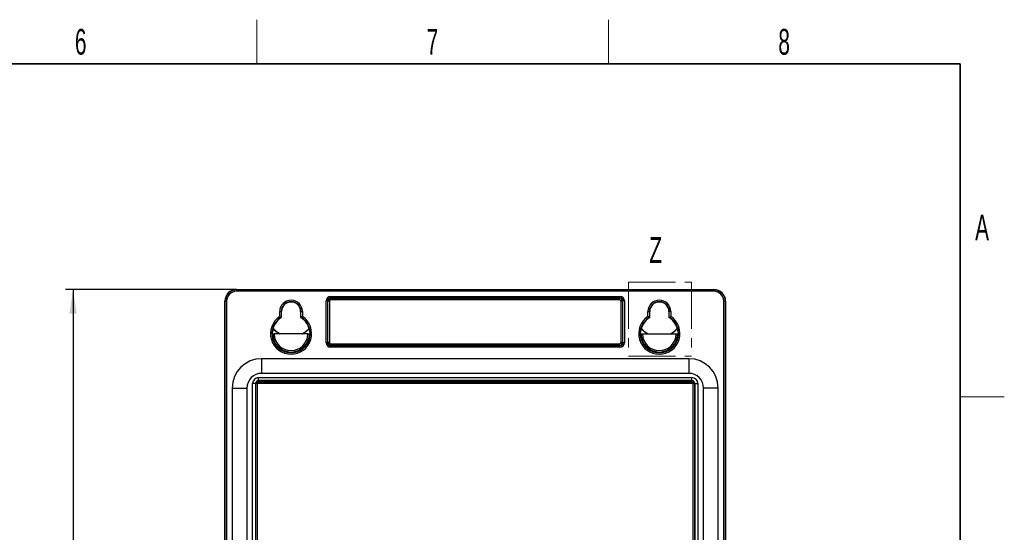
# Model space of a CAD drawing. Header units: millimetres. Extents: x 5 to 418, y 2 to 292.
# Tile 47 of 47: x 280 to 414, y 219 to 288. Entities that reach past the tile are written whole.
import ezdxf

# ---------------------------------------------------------------- set-up
doc = ezdxf.new("R2010")
doc.units = ezdxf.units.MM
doc.linetypes.add('PHANTOM', pattern=[12.7, 6.35, -1.27, 1.27, -1.27, 1.27, -1.27])
doc.layers.add('SLD-0', color=7, linetype='Continuous')
doc.styles.add('SLDTEXTSTYLE0', font='TXT', dxfattribs={"width": 0.605})
doc.dimstyles.new('SLDDIMSTYLE1', dxfattribs={"dimtxt": 3.5, "dimasz": 3.302, "dimexe": 0, "dimexo": 0.0625, "dimgap": 0.875, "dimtad": 1, "dimlfac": 2.5, "dimrnd": 1e-09, "dimzin": 12, "dimdsep": 46, "dimtxsty": 'SLDTEXTSTYLE0', "dimsah": 1, "dimcen": 0.09, "dimadec": 0, "dimazin": 3, "dimtfac": 1, "dimtofl": 0, "dimtmove": 0, "dimatfit": 3, "dimfxl": 1, "dimfrac": 2, "dimtolj": 1, "dimtzin": 12, "dimarcsym": 0})

# ---------------------------------------------------------------- blocks, each defined once
blk = doc.blocks.new('_D_8')
at = {"layer": 'SLD-0', "color": 7}
for p, q in [((309.76, 251.82), (286.56, 251.82)), ((287.56, 251.82), (287.56, 115.82)), ((309.76, 115.82), (286.56, 115.82))]:
    blk.add_line(p, q, dxfattribs=at)
for points in [[(287.56, 251.82), (287.06, 248.52), (288.07, 248.52)], [(287.56, 115.82), (288.07, 119.12), (287.06, 119.12)]]:
    blk.add_solid(points, dxfattribs=at)
at = {"layer": 'SLD-0', "color": 7, "insert": (283.05, 179.81), "char_height": 3.5, "attachment_point": 1, "rotation": 90, "style": 'SLDTEXTSTYLE0'}
blk.add_mtext('340', dxfattribs=at)

msp = doc.modelspace()

# ---------------------------------------------------------------- linework, layer by layer
at = {"color": 7, "linetype": 'PHANTOM', "lineweight": 18}
for p, q in [((362.9963, 252.8363), (371.5438, 252.8363)), ((362.9963, 252.8363), (362.9963, 242.744)), ((371.5438, 252.8363), (371.5438, 242.744)), ((362.9963, 242.744), (371.5438, 242.744))]:
    msp.add_line(p, q, dxfattribs=at)
at = {"color": 7, "linetype": 'Continuous', "lineweight": 25}
for p, q in [((309.7637, 251.776), (309.7637, 251.8215)), ((309.7637, 251.8215), (374.5637, 251.8215)), ((309.7637, 251.776), (309.7637, 251.5761)), ((309.7637, 251.776), (374.5637, 251.776)), ((374.5637, 251.5761), (309.7637, 251.5761)), ((374.5637, 251.776), (374.5637, 251.8215)), ((374.5637, 251.776), (374.5637, 251.5761)), ((308.1637, 117.4215), (308.1637, 250.2215)), ((308.2091, 250.2215), (308.1637, 250.2215)), ((308.2091, 117.4215), (308.2091, 250.2215)), ((308.2091, 250.2215), (308.4091, 250.2215)), ((308.4091, 250.2215), (308.4091, 117.4215)), ((321.9113, 244.569), (321.9113, 250.274)), ((322.1112, 250.274), (321.9113, 250.274)), ((322.1112, 250.274), (322.1112, 244.569)), ((322.1602, 250.225), (322.1112, 250.274)), ((322.1602, 244.618), (322.1602, 250.225)), ((322.3602, 250.225), (322.1602, 250.225)), ((322.3602, 250.225), (322.3602, 244.618)), ((322.5112, 250.8739), (361.8162, 250.8739)), ((322.5112, 250.6739), (322.5112, 250.8739)), ((361.8162, 250.6739), (322.5112, 250.6739)), ((322.5112, 250.6739), (322.5602, 250.6249)), ((322.5602, 250.6249), (361.7672, 250.6249)), ((322.5602, 250.4249), (322.5602, 250.6249)), ((361.7672, 250.4249), (322.5602, 250.4249)), ((361.7672, 250.6249), (361.8162, 250.6739)), ((361.7672, 250.4249), (361.7672, 250.6249)), ((361.8162, 250.6739), (361.8162, 250.8739)), ((362.1671, 250.225), (361.9671, 250.225)), ((361.9671, 244.618), (361.9671, 250.225)), ((362.2161, 250.274), (362.1671, 250.225)), ((362.1671, 250.225), (362.1671, 244.618)), ((362.4161, 250.274), (362.2161, 250.274)), ((362.2161, 244.569), (362.2161, 250.274)), ((362.4161, 250.274), (362.4161, 244.569)), ((375.9183, 117.4215), (375.9183, 250.2215)), ((376.1182, 250.2215), (375.9183, 250.2215)), ((376.1182, 250.2215), (376.1182, 117.4215)), ((376.1182, 250.2215), (376.1637, 250.2215)), ((376.1637, 250.2215), (376.1637, 117.4215)), ((315.6183, 248.1522), (315.6183, 248.8215)), ((315.8182, 248.8215), (315.6183, 248.8215)), ((315.8182, 248.8215), (315.8182, 248.0423)), ((315.8182, 248.8215), (315.8637, 248.8215)), ((315.8637, 248.0165), (315.8637, 248.8215)), ((318.5091, 248.8215), (318.4637, 248.8215)), ((318.4637, 248.8215), (318.4637, 248.0165)), ((318.5091, 248.8215), (318.7091, 248.8215)), ((318.5091, 248.0423), (318.5091, 248.8215)), ((318.7091, 248.8215), (318.7091, 248.1522)), ((365.6183, 248.1522), (365.6183, 248.8215)), ((365.6183, 248.8215), (365.8182, 248.8215)), ((365.8182, 248.8215), (365.8182, 248.0423)), ((365.8182, 248.8215), (365.8637, 248.8215)), ((365.8637, 248.0165), (365.8637, 248.8215)), ((368.5091, 248.8215), (368.4637, 248.8215)), ((368.4637, 248.8215), (368.4637, 248.0165)), ((368.7091, 248.8215), (368.5091, 248.8215)), ((368.5091, 248.0423), (368.5091, 248.8215)), ((368.7091, 248.8215), (368.7091, 248.1522)), ((315.8182, 248.0423), (315.8637, 248.0165)), ((315.8567, 248.0042), (315.8637, 248.0165)), ((318.4637, 248.0165), (318.5091, 248.0423)), ((318.4637, 248.0165), (318.4707, 248.0042)), ((365.8182, 248.0423), (365.8637, 248.0165)), ((365.8567, 248.0042), (365.8637, 248.0165)), ((368.4637, 248.0165), (368.5091, 248.0423)), ((368.4637, 248.0165), (368.4707, 248.0042)), ((314.6654, 245.776), (314.623, 245.8181)), ((319.4619, 245.7726), (314.8655, 245.7726)), ((319.7044, 245.8181), (319.662, 245.776)), ((364.6654, 245.776), (364.623, 245.8181)), ((364.8655, 245.7726), (369.4619, 245.7726)), ((369.7044, 245.8181), (369.662, 245.776)), ((322.1112, 244.569), (321.9113, 244.569)), ((322.1112, 244.569), (322.1602, 244.618)), ((322.3602, 244.618), (322.1602, 244.618)), ((322.5602, 244.2181), (322.5112, 244.1691)), ((322.5112, 243.9691), (322.5112, 244.1691)), ((322.5112, 244.1691), (361.8162, 244.1691)), ((361.8162, 243.9691), (322.5112, 243.9691)), ((322.5602, 244.2181), (322.5602, 244.418)), ((322.5602, 244.418), (361.7672, 244.418)), ((361.7672, 244.2181), (322.5602, 244.2181)), ((361.7672, 244.2181), (361.7672, 244.418)), ((361.8162, 244.1691), (361.7672, 244.2181)), ((361.8162, 243.9691), (361.8162, 244.1691)), ((362.1671, 244.618), (361.9671, 244.618)), ((362.1671, 244.618), (362.2161, 244.569)), ((362.4161, 244.569), (362.2161, 244.569)), ((371.1637, 242.418), (313.1637, 242.418)), ((313.1637, 242.3441), (313.1637, 242.418)), ((313.1637, 242.3441), (313.1637, 240.4989)), ((371.1637, 242.3441), (371.1637, 242.418)), ((371.1637, 242.3441), (371.1637, 240.4989)), ((312.7637, 239.8495), (371.5637, 239.8495)), ((312.7637, 239.4495), (312.7637, 239.8495)), ((371.5637, 239.4495), (312.7637, 239.4495)), ((312.7637, 239.4495), (312.7637, 239.4249)), ((312.7637, 239.4249), (371.5637, 239.4249)), ((312.7637, 239.2249), (312.7637, 239.4249)), ((313.1637, 240.4249), (313.1637, 240.4989)), ((371.1637, 240.4249), (313.1637, 240.4249)), ((371.1637, 240.4249), (371.1637, 240.4989)), ((371.5637, 239.4495), (371.5637, 239.8495)), ((371.5637, 239.4495), (371.5637, 239.4249)), ((371.5637, 239.2249), (371.5637, 239.4249)), ((309.1671, 238.4215), (309.1671, 124.8215)), ((309.2411, 238.4215), (309.1671, 238.4215)), ((309.2411, 238.4215), (311.0862, 238.4215)), ((311.1602, 238.4215), (311.0862, 238.4215)), ((311.1602, 238.4215), (311.1602, 124.8215)), ((311.9357, 149.8215), (311.9357, 239.0215)), ((312.3356, 239.0215), (311.9357, 239.0215)), ((312.3356, 239.0215), (312.3356, 149.8215)), ((312.3356, 239.0215), (312.3602, 239.0215)), ((312.3602, 149.8215), (312.3602, 239.0215)), ((312.5602, 239.0215), (312.3602, 239.0215)), ((312.5602, 239.0215), (312.5602, 149.8215)), ((371.7637, 239.0215), (312.5637, 239.0215)), ((312.5637, 239.0215), (312.5637, 149.8215)), ((371.5637, 239.2249), (312.7637, 239.2249)), ((371.7637, 149.8215), (371.7637, 239.0215)), ((371.7671, 239.0215), (371.9671, 239.0215)), ((371.7671, 149.8215), (371.7671, 239.0215)), ((371.9917, 239.0215), (371.9671, 239.0215)), ((371.9671, 239.0215), (371.9671, 149.8215)), ((371.9917, 239.0215), (372.3917, 239.0215)), ((371.9917, 149.8215), (371.9917, 239.0215)), ((372.3917, 239.0215), (372.3917, 149.8215)), ((373.1671, 124.8215), (373.1671, 238.4215)), ((373.1671, 238.4215), (373.2411, 238.4215)), ((375.0862, 238.4215), (373.2411, 238.4215)), ((375.0862, 238.4215), (375.1602, 238.4215)), ((375.1602, 124.8215), (375.1602, 238.4215))]:
    msp.add_line(p, q, dxfattribs=at)
at = {"color": 7, "linetype": 'Continuous', "lineweight": 25, "flags": 128}
for points in [[(314.7211, 246.5332), (315.1685, 246.0987), (315.6661, 245.7726)], [(318.6613, 245.7726), (319.1588, 246.0987), (319.6062, 246.5332)], [(364.7211, 246.5332), (365.1685, 246.0987), (365.6661, 245.7726)], [(368.6613, 245.7726), (369.1588, 246.0987), (369.6062, 246.5332)]]:
    msp.add_lwpolyline(points, dxfattribs=at)
at = {"color": 7, "linetype": 'Continuous', "lineweight": 25}
for centre, radius, start, end in [((309.7637, 250.2215), 1.6, 90, 180), ((309.7637, 250.2215), 1.5546, 90, 180), ((309.7637, 250.2215), 1.3546, 90, 180), ((374.5637, 250.2215), 1.6, 0, 90), ((374.5637, 250.2215), 1.5546, 0, 90), ((374.5637, 250.2215), 1.3546, 0, 90), ((317.1637, 248.8215), 1.5454, 0, 180), ((317.1637, 248.8215), 1.3454, 0, 180), ((317.1637, 248.8215), 1.3, 0, 180), ((322.5602, 250.2249), 0.4, 90.008727, 179.991273), ((361.7671, 250.2249), 0.4, 0.008727, 89.991273), ((367.1637, 248.8215), 1.5454, 0, 180), ((367.1637, 248.8215), 1.3454, 0, 180), ((367.1637, 248.8215), 1.3, 0, 180), ((317.1637, 245.8215), 2.7965, 123.546696, 56.453304), ((317.1637, 245.8215), 2.5966, 121.209049, 58.790951), ((317.1637, 245.8215), 2.5441, 120.912054, 175.569389), ((317.1637, 245.8215), 2.5441, 4.430611, 59.087946), ((367.1637, 245.8215), 2.7965, 123.546696, 56.453304), ((367.1637, 245.8215), 2.5966, 121.209049, 58.790951), ((367.1637, 245.8215), 2.5441, 120.912054, 175.569389), ((367.1637, 245.8215), 2.5441, 4.430611, 59.087946), ((317.1637, 248.6005), 3.207, 220.326724, 241.860695), ((317.1637, 248.6005), 3.207, 298.139305, 319.673276), ((367.1637, 248.6005), 3.207, 220.326724, 241.860695), ((367.1637, 248.6005), 3.207, 298.139305, 319.673276), ((317.1637, 245.8215), 2.4987, 181.042101, 358.957899), ((317.1637, 245.8215), 2.2987, 181.218279, 358.781721), ((367.1637, 245.8215), 2.4987, 181.042101, 358.957899), ((367.1637, 245.8215), 2.2987, 181.218279, 358.781721), ((322.5602, 244.6181), 0.4, 180.008727, 269.991273), ((361.7671, 244.6181), 0.4, 270.008727, 359.991273), ((313.1637, 238.4215), 3.9965, 90, 180), ((371.1637, 238.4215), 3.9965, 0, 90), ((313.1637, 238.4215), 2.0035, 90, 180), ((312.7637, 239.0215), 0.828, 90, 180), ((312.7637, 239.0215), 0.428, 90, 180), ((312.7637, 239.0215), 0.4034, 90, 180), ((371.1637, 238.4215), 2.0035, 0, 90), ((371.5637, 239.0215), 0.828, 0, 90), ((371.5637, 239.0215), 0.428, 0, 90), ((371.5637, 239.0215), 0.4034, 0, 90), ((312.7637, 239.0215), 0.2035, 90, 180), ((371.5637, 239.0215), 0.2035, 0, 90)]:
    msp.add_arc(centre, radius, start, end, dxfattribs=at)
for centre, major_axis, ratio, start_param, end_param in [((322.5114, 250.2738), (0.4244, -0.4244), 0.99969546, 2.35634678, 3.92683852), ((322.5114, 250.2738), (-0.283, 0.283), 0.99939115, 5.49793944, 7.06843118), ((322.5602, 250.2249), (0.1415, -0.1415), 0.99969546, 2.35634678, 3.92683852), ((361.7671, 250.2249), (-0.1415, -0.1415), 0.99969546, 2.35634678, 3.92683852), ((361.816, 250.2738), (-0.4244, -0.4244), 0.99969546, 2.35634678, 3.92683852), ((361.816, 250.2738), (0.283, 0.283), 0.99939115, 5.49793944, 7.06843118), ((322.5114, 244.5692), (0.4244, 0.4244), 0.99969546, 2.35634678, 3.92683852), ((322.5114, 244.5692), (0.283, 0.283), 0.99939115, 2.35634678, 3.92683852), ((322.5602, 244.6181), (0.1415, 0.1415), 0.99969546, 2.35634678, 3.92683852), ((361.7671, 244.6181), (-0.1415, 0.1415), 0.99969546, 2.35634678, 3.92683852), ((361.816, 244.5692), (-0.4244, 0.4244), 0.99969546, 2.35634678, 3.92683852), ((361.816, 244.5692), (0.283, -0.283), 0.99939115, 5.49793944, 7.06843118)]:
    msp.add_ellipse(centre, major_axis=major_axis, ratio=ratio, start_param=start_param, end_param=end_param, dxfattribs=at)
for points, knots in [([(315.6183, 248.1522), (315.6188, 248.1519), (315.6402, 248.1404), (315.6829, 248.1173), (315.739, 248.0865), (315.7824, 248.0624), (315.8116, 248.046), (315.816, 248.0435), (315.8182, 248.0423)], [0, 0, 0, 0, 0.005906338, 0.219496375, 0.43767048, 0.631763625, 0.815684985, 1, 1, 1, 1]), ([(318.7091, 248.1522), (318.7085, 248.1519), (318.7028, 248.1488), (318.6919, 248.143), (318.6764, 248.1346), (318.6609, 248.1262), (318.6457, 248.1179), (318.6307, 248.1098), (318.616, 248.1017), (318.6018, 248.0939), (318.5886, 248.0866), (318.5728, 248.0779), (318.5587, 248.0701), (318.5464, 248.0632), (318.5355, 248.0571), (318.5264, 248.052), (318.5193, 248.048), (318.5136, 248.0448), (318.51, 248.0428), (318.5093, 248.0424), (318.5091, 248.0423)], [0, 0, 0, 0, 0.00588591, 0.05862078, 0.11160265, 0.16535713, 0.21937927, 0.27317157, 0.32724774, 0.38224295, 0.43757025, 0.48543734, 0.58239402, 0.6316008, 0.67689444, 0.76880202, 0.81554229, 0.86082418, 0.9529848, 1, 1, 1, 1]), ([(365.8182, 248.0423), (365.816, 248.0435), (365.8116, 248.046), (365.7824, 248.0624), (365.739, 248.0865), (365.6829, 248.1173), (365.6402, 248.1404), (365.6188, 248.1519), (365.6183, 248.1522)], [0, 0, 0, 0, 0.18431501, 0.36823638, 0.56232952, 0.78050363, 0.99409366, 1, 1, 1, 1]), ([(368.5091, 248.0423), (368.5093, 248.0424), (368.5099, 248.0427), (368.5135, 248.0448), (368.5192, 248.048), (368.5263, 248.0519), (368.5353, 248.057), (368.5462, 248.0631), (368.5585, 248.0699), (368.5726, 248.0778), (368.5884, 248.0865), (368.6014, 248.0937), (368.6155, 248.1015), (368.6303, 248.1095), (368.6454, 248.1178), (368.6606, 248.1261), (368.6759, 248.1344), (368.6915, 248.1428), (368.7027, 248.1488), (368.7085, 248.1519), (368.7091, 248.1522)], [0, 0, 0, 0, 0.04526269, 0.13743998, 0.18445767, 0.22971595, 0.32165431, 0.36839909, 0.41622961, 0.51321817, 0.56242958, 0.61618978, 0.67026608, 0.72528929, 0.78062069, 0.83334821, 0.88633014, 0.94009102, 0.99411409, 1, 1, 1, 1]), ([(314.623, 245.8181), (314.6226, 245.8207), (314.6218, 245.8259), (314.6209, 245.8614), (314.6214, 245.9129), (314.6236, 245.9684), (314.6262, 246.0044), (314.6271, 246.018)], [0, 0, 0, 0, 0.21701178, 0.43402749, 0.65090237, 0.86731977, 1, 1, 1, 1]), ([(319.7002, 246.018), (319.7017, 245.9956), (319.7048, 245.9509), (319.7063, 245.891), (319.7062, 245.8458), (319.7053, 245.822), (319.7046, 245.8192), (319.7044, 245.8181)], [0, 0, 0, 0, 0.21648564, 0.43299023, 0.64919168, 0.86577366, 1, 1, 1, 1]), ([(364.623, 245.8181), (364.6226, 245.8207), (364.6218, 245.8259), (364.6209, 245.8614), (364.6214, 245.9129), (364.6236, 245.9684), (364.6262, 246.0044), (364.6271, 246.018)], [0, 0, 0, 0, 0.21701178, 0.43402749, 0.65090237, 0.86731977, 1, 1, 1, 1]), ([(369.7002, 246.018), (369.7017, 245.9956), (369.7048, 245.9509), (369.7063, 245.891), (369.7062, 245.8458), (369.7053, 245.822), (369.7046, 245.8192), (369.7044, 245.8181)], [0, 0, 0, 0, 0.216485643, 0.432990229, 0.649191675, 0.865773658, 1, 1, 1, 1]), ([(314.6654, 245.776), (314.668, 245.7756), (314.6732, 245.7749), (314.7088, 245.7738), (314.7603, 245.7731), (314.8159, 245.7727), (314.8519, 245.7726), (314.8655, 245.7726)], [0, 0, 0, 0, 0.21711582, 0.43422991, 0.65138377, 0.86856508, 1, 1, 1, 1]), ([(319.4619, 245.7726), (319.4844, 245.7726), (319.5294, 245.7727), (319.5893, 245.7733), (319.6346, 245.7742), (319.6581, 245.7752), (319.6609, 245.7758), (319.662, 245.776)], [0, 0, 0, 0, 0.21714983, 0.43429826, 0.65147554, 0.86865185, 1, 1, 1, 1]), ([(364.6654, 245.776), (364.668, 245.7756), (364.6732, 245.7749), (364.7088, 245.7738), (364.7603, 245.7731), (364.8159, 245.7727), (364.8519, 245.7726), (364.8655, 245.7726)], [0, 0, 0, 0, 0.21711582, 0.43422991, 0.65138377, 0.86856508, 1, 1, 1, 1]), ([(369.4619, 245.7726), (369.4844, 245.7726), (369.5294, 245.7727), (369.5893, 245.7733), (369.6346, 245.7742), (369.6581, 245.7752), (369.6609, 245.7758), (369.662, 245.776)], [0, 0, 0, 0, 0.21714983, 0.43429826, 0.65147554, 0.86865185, 1, 1, 1, 1])]:
    msp.add_open_spline(points, degree=3, knots=knots, dxfattribs=at)
at = {"layer": 'SLD-0', "lineweight": 18}
for p, q in [((312.5, 282.5), (312.5, 288.5)), ((360.25, 282.5), (360.25, 288.5)), ((408, 237.25), (414, 237.25))]:
    msp.add_line(p, q, dxfattribs=at)
at = {"layer": 'SLD-0', "lineweight": 35}
for p, q in [((408, 282.5), (26, 282.5)), ((408, 12), (408, 282.5))]:
    msp.add_line(p, q, dxfattribs=at)

# ---------------------------------------------------------------- texts
at = {"color": 7, "linetype": 'PHANTOM', "lineweight": 18, "insert": (365.8038, 258.9419), "char_height": 3.5, "attachment_point": 1, "style": 'SLDTEXTSTYLE0'}
msp.add_mtext('Z', dxfattribs=at)
at = {"layer": 'SLD-0', "char_height": 3.5, "attachment_point": 2, "style": 'SLDTEXTSTYLE0'}
for s, insert in [('6', (288.6027, 287.243)), ('7', (336.3527, 287.243)), ('8', (384.1027, 287.243)), ('A', (410.9816, 262.0011))]:
    msp.add_mtext(s, dxfattribs=dict(at, insert=insert))

# ---------------------------------------------------------------- dimensions: what is measured, and where the dimension line sits
at = {"layer": 'SLD-0', "color": 7}
dim = msp.add_linear_dim(base=(287.5637, 115.8215), p1=(309.7637, 251.8215), p2=(309.7637, 115.8215), angle=90, dimstyle='SLDDIMSTYLE1', dxfattribs=at)
dim.commit()
dim.dimension.update_dxf_attribs({"geometry": '_D_8', "text_midpoint": (287.5637, 183.8215), "dimtype": 160})

doc.saveas('drawing.dxf')
